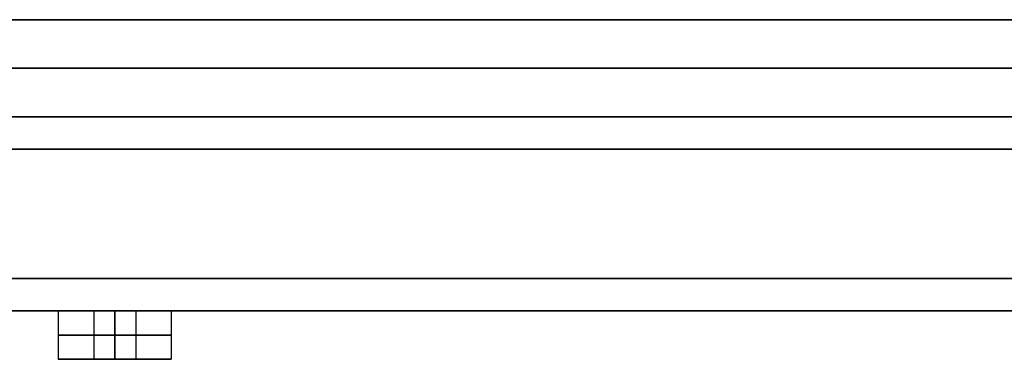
# Model space of a CAD drawing. Header units: centimetres. Extents: x -20 to 20, y -0.1 to 5.7.
# Tile 10 of 11: x 13.9 to 17, y -0.1 to 0.9. Entities that reach past the tile are written whole.
import ezdxf

# ---------------------------------------------------------------- set-up
doc = ezdxf.new("R2010")
doc.units = ezdxf.units.CM
doc.layers.add('Default', color=7, linetype='Continuous', true_color=0x000000)

msp = doc.modelspace()

# ---------------------------------------------------------------- linework, layer by layer
at = {"layer": 'Default'}
for p, q in [((1.6, 0.9), (18.575, 0.9)), ((19.83, 0.75, -19.83), (-19.83, 0.75, -19.83)), ((-19.83, 0.75, 19.83), (19.83, 0.75, 19.83)), ((19.75, 0.75, 19.75), (-19.75, 0.75, 19.75)), ((-19.75, 0.75, -19.75), (19.75, 0.75, -19.75)), ((-19.9, 0.5, 20), (19.9, 0.5, 20)), ((19.9, 0.5, -20), (-19.9, 0.5, -20)), ((10.825, 0), (14.025, 0)), ((14.025, 0, 17.75), (14.025, -0.15, 17.75)), ((14.025, 0, 14.2), (14.025, -0.15, 14.2)), ((14.025, 0, 10.65), (14.025, -0.15, 10.65)), ((14.025, 0, 7.1), (14.025, -0.15, 7.1)), ((14.025, 0, 3.55), (14.025, -0.15, 3.55)), ((14.025, 0), (14.025, -0.15)), ((14.025, 0, -3.55), (14.025, -0.15, -3.55)), ((14.025, 0, -7.1), (14.025, -0.15, -7.1)), ((14.025, 0, -10.65), (14.025, -0.15, -10.65)), ((14.025, 0, -14.2), (14.025, -0.15, -14.2)), ((14.025, 0, -17.75), (14.025, -0.15, -17.75)), ((14.135, 0, 17.75), (14.265, 0, 17.75)), ((14.135, 0, 14.2), (14.265, 0, 14.2)), ((14.135, 0, 10.65), (14.265, 0, 10.65)), ((14.135, 0, 7.1), (14.265, 0, 7.1)), ((14.135, 0, 3.55), (14.265, 0, 3.55)), ((14.135, 0), (14.265, 0)), ((14.135, 0, -3.55), (14.265, 0, -3.55)), ((14.135, 0, -7.1), (14.265, 0, -7.1)), ((14.135, 0, -10.65), (14.265, 0, -10.65)), ((14.135, 0, -14.2), (14.265, 0, -14.2)), ((14.135, 0, -17.75), (14.265, 0, -17.75)), ((14.135, 0, 17.75), (14.135, -0.15, 17.75)), ((14.135, 0, 14.2), (14.135, -0.15, 14.2)), ((14.135, 0, 10.65), (14.135, -0.15, 10.65)), ((14.135, 0, 7.1), (14.135, -0.15, 7.1)), ((14.135, 0, 3.55), (14.135, -0.15, 3.55)), ((14.135, 0), (14.135, -0.15)), ((14.135, 0, -3.55), (14.135, -0.15, -3.55)), ((14.135, 0, -7.1), (14.135, -0.15, -7.1)), ((14.135, 0, -10.65), (14.135, -0.15, -10.65)), ((14.135, 0, -14.2), (14.135, -0.15, -14.2)), ((14.135, 0, -17.75), (14.135, -0.15, -17.75)), ((14.2, 0, 17.815), (14.2, 0, 17.685)), ((14.2, 0, 14.265), (14.2, 0, 14.135)), ((14.2, 0, 10.715), (14.2, 0, 10.585)), ((14.2, 0, 7.165), (14.2, 0, 7.035)), ((14.2, 0, 3.615), (14.2, 0, 3.485)), ((14.2, 0, 0.065), (14.2, 0, -0.065)), ((14.2, 0, -3.485), (14.2, 0, -3.615)), ((14.2, 0, -7.035), (14.2, 0, -7.165)), ((14.2, 0, -10.585), (14.2, 0, -10.715)), ((14.2, 0, -14.135), (14.2, 0, -14.265)), ((14.2, 0, -17.685), (14.2, 0, -17.815)), ((14.265, 0, 17.75), (14.265, -0.15, 17.75)), ((14.265, 0, 14.2), (14.265, -0.15, 14.2)), ((14.265, 0, 10.65), (14.265, -0.15, 10.65)), ((14.265, 0, 7.1), (14.265, -0.15, 7.1)), ((14.265, 0, 3.55), (14.265, -0.15, 3.55)), ((14.265, 0), (14.265, -0.15)), ((14.265, 0, -3.55), (14.265, -0.15, -3.55)), ((14.265, 0, -7.1), (14.265, -0.15, -7.1)), ((14.265, 0, -10.65), (14.265, -0.15, -10.65)), ((14.265, 0, -14.2), (14.265, -0.15, -14.2)), ((14.265, 0, -17.75), (14.265, -0.15, -17.75)), ((14.375, 0), (17.575, 0)), ((14.375, 0, 17.75), (14.375, -0.15, 17.75)), ((14.375, 0, 14.2), (14.375, -0.15, 14.2)), ((14.375, 0, 10.65), (14.375, -0.15, 10.65)), ((14.375, 0, 7.1), (14.375, -0.15, 7.1)), ((14.375, 0, 3.55), (14.375, -0.15, 3.55)), ((14.375, 0), (14.375, -0.15)), ((14.375, 0, -3.55), (14.375, -0.15, -3.55)), ((14.375, 0, -7.1), (14.375, -0.15, -7.1)), ((14.375, 0, -10.65), (14.375, -0.15, -10.65)), ((14.375, 0, -14.2), (14.375, -0.15, -14.2)), ((14.375, 0, -17.75), (14.375, -0.15, -17.75)), ((14.025, -0.15, 17.75), (14.135, -0.15, 17.75)), ((14.025, -0.15, 14.2), (14.135, -0.15, 14.2)), ((14.025, -0.15, 10.65), (14.135, -0.15, 10.65)), ((14.025, -0.15, 7.1), (14.135, -0.15, 7.1)), ((14.025, -0.15, 3.55), (14.135, -0.15, 3.55)), ((14.025, -0.15), (14.135, -0.15)), ((14.025, -0.15, -3.55), (14.135, -0.15, -3.55)), ((14.025, -0.15, -7.1), (14.135, -0.15, -7.1)), ((14.025, -0.15, -10.65), (14.135, -0.15, -10.65)), ((14.025, -0.15, -14.2), (14.135, -0.15, -14.2)), ((14.025, -0.15, -17.75), (14.135, -0.15, -17.75)), ((14.2, -0.15, 17.925), (14.2, -0.15, 17.815)), ((14.2, -0.15, 17.685), (14.2, -0.15, 17.575)), ((14.2, -0.15, 14.375), (14.2, -0.15, 14.265)), ((14.2, -0.15, 14.135), (14.2, -0.15, 14.025)), ((14.2, -0.15, 10.825), (14.2, -0.15, 10.715)), ((14.2, -0.15, 10.585), (14.2, -0.15, 10.475)), ((14.2, -0.15, 7.275), (14.2, -0.15, 7.165)), ((14.2, -0.15, 7.035), (14.2, -0.15, 6.925)), ((14.2, -0.15, 3.725), (14.2, -0.15, 3.615)), ((14.2, -0.15, 3.485), (14.2, -0.15, 3.375)), ((14.2, -0.15, 0.175), (14.2, -0.15, 0.065)), ((14.2, -0.15, -0.065), (14.2, -0.15, -0.175)), ((14.2, -0.15, -3.375), (14.2, -0.15, -3.485)), ((14.2, -0.15, -3.615), (14.2, -0.15, -3.725)), ((14.2, -0.15, -6.925), (14.2, -0.15, -7.035)), ((14.2, -0.15, -7.165), (14.2, -0.15, -7.275)), ((14.2, -0.15, -10.475), (14.2, -0.15, -10.585)), ((14.2, -0.15, -10.715), (14.2, -0.15, -10.825)), ((14.2, -0.15, -14.025), (14.2, -0.15, -14.135)), ((14.2, -0.15, -14.265), (14.2, -0.15, -14.375)), ((14.2, -0.15, -17.575), (14.2, -0.15, -17.685)), ((14.2, -0.15, -17.815), (14.2, -0.15, -17.925)), ((14.265, -0.15, 17.75), (14.375, -0.15, 17.75)), ((14.265, -0.15, 14.2), (14.375, -0.15, 14.2)), ((14.265, -0.15, 10.65), (14.375, -0.15, 10.65)), ((14.265, -0.15, 7.1), (14.375, -0.15, 7.1)), ((14.265, -0.15, 3.55), (14.375, -0.15, 3.55)), ((14.265, -0.15), (14.375, -0.15)), ((14.265, -0.15, -3.55), (14.375, -0.15, -3.55)), ((14.265, -0.15, -7.1), (14.375, -0.15, -7.1)), ((14.265, -0.15, -10.65), (14.375, -0.15, -10.65)), ((14.265, -0.15, -14.2), (14.375, -0.15, -14.2)), ((14.265, -0.15, -17.75), (14.375, -0.15, -17.75))]:
    msp.add_line(p, q, dxfattribs=at)
at = {"layer": 'Default', "extrusion": (0, -1, 0)}
for centre, radius, start, end in [((14.2, 17.75), 0.175, 90, 270), ((14.2, 14.2), 0.175, 90, 270), ((14.2, 10.65), 0.175, 90, 270), ((14.2, 7.1), 0.175, 90, 270), ((14.2, 3.55), 0.175, 90, 270), ((14.2, 0), 0.175, 90, 270), ((14.2, -3.55), 0.175, 90, 270), ((14.2, -7.1), 0.175, 90, 270), ((14.2, -10.65), 0.175, 90, 270), ((14.2, -14.2), 0.175, 90, 270), ((14.2, -17.75), 0.175, 90, 270), ((14.2, 17.75), 0.175, 270, 90), ((14.2, 14.2), 0.175, 270, 90), ((14.2, 10.65), 0.175, 270, 90), ((14.2, 7.1), 0.175, 270, 90), ((14.2, 3.55), 0.175, 270, 90), ((14.2, 0), 0.175, 270, 90), ((14.2, -3.55), 0.175, 270, 90), ((14.2, -7.1), 0.175, 270, 90), ((14.2, -10.65), 0.175, 270, 90), ((14.2, -14.2), 0.175, 270, 90), ((14.2, -17.75), 0.175, 270, 90), ((14.2, 17.75, 0.075), 0.175, 90, 270), ((14.2, 14.2, 0.075), 0.175, 90, 270), ((14.2, 10.65, 0.075), 0.175, 90, 270), ((14.2, 7.1, 0.075), 0.175, 90, 270), ((14.2, 3.55, 0.075), 0.175, 90, 270), ((14.2, 0, 0.075), 0.175, 90, 270), ((14.2, -3.55, 0.075), 0.175, 90, 270), ((14.2, -7.1, 0.075), 0.175, 90, 270), ((14.2, -10.65, 0.075), 0.175, 90, 270), ((14.2, -14.2, 0.075), 0.175, 90, 270), ((14.2, -17.75, 0.075), 0.175, 90, 270), ((14.2, 17.75, 0.075), 0.065, 90, 270), ((14.2, 14.2, 0.075), 0.065, 90, 270), ((14.2, 10.65, 0.075), 0.065, 90, 270), ((14.2, 7.1, 0.075), 0.065, 90, 270), ((14.2, 3.55, 0.075), 0.065, 90, 270), ((14.2, 0, 0.075), 0.065, 90, 270), ((14.2, -3.55, 0.075), 0.065, 90, 270), ((14.2, -7.1, 0.075), 0.065, 90, 270), ((14.2, -10.65, 0.075), 0.065, 90, 270), ((14.2, -14.2, 0.075), 0.065, 90, 270), ((14.2, -17.75, 0.075), 0.065, 90, 270), ((14.2, 17.75, 0.075), 0.175, 270, 90), ((14.2, 17.75, 0.075), 0.065, 270, 90), ((14.2, 14.2, 0.075), 0.175, 270, 90), ((14.2, 14.2, 0.075), 0.065, 270, 90), ((14.2, 10.65, 0.075), 0.175, 270, 90), ((14.2, 10.65, 0.075), 0.065, 270, 90), ((14.2, 7.1, 0.075), 0.175, 270, 90), ((14.2, 7.1, 0.075), 0.065, 270, 90), ((14.2, 3.55, 0.075), 0.175, 270, 90), ((14.2, 3.55, 0.075), 0.065, 270, 90), ((14.2, 0, 0.075), 0.175, 270, 90), ((14.2, 0, 0.075), 0.065, 270, 90), ((14.2, -3.55, 0.075), 0.175, 270, 90), ((14.2, -3.55, 0.075), 0.065, 270, 90), ((14.2, -7.1, 0.075), 0.175, 270, 90), ((14.2, -7.1, 0.075), 0.065, 270, 90), ((14.2, -10.65, 0.075), 0.175, 270, 90), ((14.2, -10.65, 0.075), 0.065, 270, 90), ((14.2, -14.2, 0.075), 0.175, 270, 90), ((14.2, -14.2, 0.075), 0.065, 270, 90), ((14.2, -17.75, 0.075), 0.175, 270, 90), ((14.2, -17.75, 0.075), 0.065, 270, 90)]:
    msp.add_arc(centre, radius, start, end, dxfattribs=at)
at = {"layer": 'Default', "extrusion": (0, 1, 0)}
for centre, radius, start, end in [((-14.2, 17.75), 0.065, 270, 90), ((-14.2, 14.2), 0.065, 270, 90), ((-14.2, 10.65), 0.065, 270, 90), ((-14.2, 7.1), 0.065, 270, 90), ((-14.2, 3.55), 0.065, 270, 90), ((-14.2, 0), 0.065, 270, 90), ((-14.2, -3.55), 0.065, 270, 90), ((-14.2, -7.1), 0.065, 270, 90), ((-14.2, -10.65), 0.065, 270, 90), ((-14.2, -14.2), 0.065, 270, 90), ((-14.2, -17.75), 0.065, 270, 90), ((-14.2, 17.75), 0.065, 90, 270), ((-14.2, 14.2), 0.065, 90, 270), ((-14.2, 10.65), 0.065, 90, 270), ((-14.2, 7.1), 0.065, 90, 270), ((-14.2, 3.55), 0.065, 90, 270), ((-14.2, 0), 0.065, 90, 270), ((-14.2, -3.55), 0.065, 90, 270), ((-14.2, -7.1), 0.065, 90, 270), ((-14.2, -10.65), 0.065, 90, 270), ((-14.2, -14.2), 0.065, 90, 270), ((-14.2, -17.75), 0.065, 90, 270), ((-14.2, 17.75, -0.15), 0.175, 270, 90), ((-14.2, 14.2, -0.15), 0.175, 270, 90), ((-14.2, 10.65, -0.15), 0.175, 270, 90), ((-14.2, 7.1, -0.15), 0.175, 270, 90), ((-14.2, 3.55, -0.15), 0.175, 270, 90), ((-14.2, 0, -0.15), 0.175, 270, 90), ((-14.2, -3.55, -0.15), 0.175, 270, 90), ((-14.2, -7.1, -0.15), 0.175, 270, 90), ((-14.2, -10.65, -0.15), 0.175, 270, 90), ((-14.2, -14.2, -0.15), 0.175, 270, 90), ((-14.2, -17.75, -0.15), 0.175, 270, 90), ((-14.2, 17.75, -0.15), 0.065, 270, 90), ((-14.2, 14.2, -0.15), 0.065, 270, 90), ((-14.2, 10.65, -0.15), 0.065, 270, 90), ((-14.2, 7.1, -0.15), 0.065, 270, 90), ((-14.2, 3.55, -0.15), 0.065, 270, 90), ((-14.2, 0, -0.15), 0.065, 270, 90), ((-14.2, -3.55, -0.15), 0.065, 270, 90), ((-14.2, -7.1, -0.15), 0.065, 270, 90), ((-14.2, -10.65, -0.15), 0.065, 270, 90), ((-14.2, -14.2, -0.15), 0.065, 270, 90), ((-14.2, -17.75, -0.15), 0.065, 270, 90), ((-14.2, 17.75, -0.15), 0.175, 90, 270), ((-14.2, 17.75, -0.15), 0.065, 90, 270), ((-14.2, 14.2, -0.15), 0.175, 90, 270), ((-14.2, 14.2, -0.15), 0.065, 90, 270), ((-14.2, 10.65, -0.15), 0.175, 90, 270), ((-14.2, 10.65, -0.15), 0.065, 90, 270), ((-14.2, 7.1, -0.15), 0.175, 90, 270), ((-14.2, 7.1, -0.15), 0.065, 90, 270), ((-14.2, 3.55, -0.15), 0.175, 90, 270), ((-14.2, 3.55, -0.15), 0.065, 90, 270), ((-14.2, 0, -0.15), 0.175, 90, 270), ((-14.2, 0, -0.15), 0.065, 90, 270), ((-14.2, -3.55, -0.15), 0.175, 90, 270), ((-14.2, -3.55, -0.15), 0.065, 90, 270), ((-14.2, -7.1, -0.15), 0.175, 90, 270), ((-14.2, -7.1, -0.15), 0.065, 90, 270), ((-14.2, -10.65, -0.15), 0.175, 90, 270), ((-14.2, -10.65, -0.15), 0.065, 90, 270), ((-14.2, -14.2, -0.15), 0.175, 90, 270), ((-14.2, -14.2, -0.15), 0.065, 90, 270), ((-14.2, -17.75, -0.15), 0.175, 90, 270), ((-14.2, -17.75, -0.15), 0.065, 90, 270)]:
    msp.add_arc(centre, radius, start, end, dxfattribs=at)
at = {"layer": 'Default'}
for points in [[(19.9, 0.9, -20), (0, 0.9, -20), (-19.9, 0.9, -20)], [(-19.9, 0.9, 20), (0, 0.9, 20), (19.9, 0.9, 20)], [(-19.83, 0.9, -19.83), (0, 0.9, -19.83), (19.83, 0.9, -19.83)], [(19.83, 0.9, 19.83), (0, 0.9, 19.83), (-19.83, 0.9, 19.83)], [(19.75, 0.9, -19.75), (0, 0.9, -19.75), (-19.75, 0.9, -19.75)], [(-19.75, 0.9, 19.75), (0, 0.9, 19.75), (19.75, 0.9, 19.75)], [(19.83, 0.6, -19.83), (0, 0.6, -19.83), (-19.83, 0.6, -19.83)], [(-19.83, 0.6, 19.83), (0, 0.6, 19.83), (19.83, 0.6, 19.83)], [(19.75, 0.6, 19.75), (0, 0.6, 19.75), (-19.75, 0.6, 19.75)], [(-19.75, 0.6, -19.75), (0, 0.6, -19.75), (19.75, 0.6, -19.75)], [(-19.9, 0.1, 20), (0, 0.1, 20), (19.9, 0.1, 20)], [(19.9, 0.1, -20), (0, 0.1, -20), (-19.9, 0.1, -20)], [(-19.9, 0, 19.9), (0, 0, 19.9), (19.9, 0, 19.9)], [(19.9, 0, -19.9), (0, 0, -19.9), (-19.9, 0, -19.9)], [(14.2, -0.15, 17.575), (14.2, -0.075, 17.575), (14.2, 0, 17.575)], [(14.2, 0, 17.925), (14.2, -0.075, 17.925), (14.2, -0.15, 17.925)], [(14.2, 0, 17.685), (14.2, -0.075, 17.685), (14.2, -0.15, 17.685)], [(14.2, -0.15, 17.815), (14.2, -0.075, 17.815), (14.2, 0, 17.815)], [(14.2, -0.15, 14.025), (14.2, -0.075, 14.025), (14.2, 0, 14.025)], [(14.2, 0, 14.375), (14.2, -0.075, 14.375), (14.2, -0.15, 14.375)], [(14.2, 0, 14.135), (14.2, -0.075, 14.135), (14.2, -0.15, 14.135)], [(14.2, -0.15, 14.265), (14.2, -0.075, 14.265), (14.2, 0, 14.265)], [(14.2, -0.15, 10.475), (14.2, -0.075, 10.475), (14.2, 0, 10.475)], [(14.2, 0, 10.825), (14.2, -0.075, 10.825), (14.2, -0.15, 10.825)], [(14.2, 0, 10.585), (14.2, -0.075, 10.585), (14.2, -0.15, 10.585)], [(14.2, -0.15, 10.715), (14.2, -0.075, 10.715), (14.2, 0, 10.715)], [(14.2, -0.15, 6.925), (14.2, -0.075, 6.925), (14.2, 0, 6.925)], [(14.2, 0, 7.275), (14.2, -0.075, 7.275), (14.2, -0.15, 7.275)], [(14.2, 0, 7.035), (14.2, -0.075, 7.035), (14.2, -0.15, 7.035)], [(14.2, -0.15, 7.165), (14.2, -0.075, 7.165), (14.2, 0, 7.165)], [(14.2, -0.15, 3.375), (14.2, -0.075, 3.375), (14.2, 0, 3.375)], [(14.2, 0, 3.725), (14.2, -0.075, 3.725), (14.2, -0.15, 3.725)], [(14.2, 0, 3.485), (14.2, -0.075, 3.485), (14.2, -0.15, 3.485)], [(14.2, -0.15, 3.615), (14.2, -0.075, 3.615), (14.2, 0, 3.615)], [(14.2, -0.15, -0.175), (14.2, -0.075, -0.175), (14.2, 0, -0.175)], [(14.2, 0, 0.175), (14.2, -0.075, 0.175), (14.2, -0.15, 0.175)], [(14.2, 0, -0.065), (14.2, -0.075, -0.065), (14.2, -0.15, -0.065)], [(14.2, -0.15, 0.065), (14.2, -0.075, 0.065), (14.2, 0, 0.065)], [(14.2, -0.15, -3.725), (14.2, -0.075, -3.725), (14.2, 0, -3.725)], [(14.2, 0, -3.375), (14.2, -0.075, -3.375), (14.2, -0.15, -3.375)], [(14.2, 0, -3.615), (14.2, -0.075, -3.615), (14.2, -0.15, -3.615)], [(14.2, -0.15, -3.485), (14.2, -0.075, -3.485), (14.2, 0, -3.485)], [(14.2, -0.15, -7.275), (14.2, -0.075, -7.275), (14.2, 0, -7.275)], [(14.2, 0, -6.925), (14.2, -0.075, -6.925), (14.2, -0.15, -6.925)], [(14.2, 0, -7.165), (14.2, -0.075, -7.165), (14.2, -0.15, -7.165)], [(14.2, -0.15, -7.035), (14.2, -0.075, -7.035), (14.2, 0, -7.035)], [(14.2, -0.15, -10.825), (14.2, -0.075, -10.825), (14.2, 0, -10.825)], [(14.2, 0, -10.475), (14.2, -0.075, -10.475), (14.2, -0.15, -10.475)], [(14.2, 0, -10.715), (14.2, -0.075, -10.715), (14.2, -0.15, -10.715)], [(14.2, -0.15, -10.585), (14.2, -0.075, -10.585), (14.2, 0, -10.585)], [(14.2, -0.15, -14.375), (14.2, -0.075, -14.375), (14.2, 0, -14.375)], [(14.2, 0, -14.025), (14.2, -0.075, -14.025), (14.2, -0.15, -14.025)], [(14.2, 0, -14.265), (14.2, -0.075, -14.265), (14.2, -0.15, -14.265)], [(14.2, -0.15, -14.135), (14.2, -0.075, -14.135), (14.2, 0, -14.135)], [(14.2, -0.15, -17.925), (14.2, -0.075, -17.925), (14.2, 0, -17.925)], [(14.2, 0, -17.575), (14.2, -0.075, -17.575), (14.2, -0.15, -17.575)], [(14.2, 0, -17.815), (14.2, -0.075, -17.815), (14.2, -0.15, -17.815)], [(14.2, -0.15, -17.685), (14.2, -0.075, -17.685), (14.2, 0, -17.685)]]:
    msp.add_open_spline(points, degree=2, dxfattribs=at)

doc.saveas('drawing.dxf')
